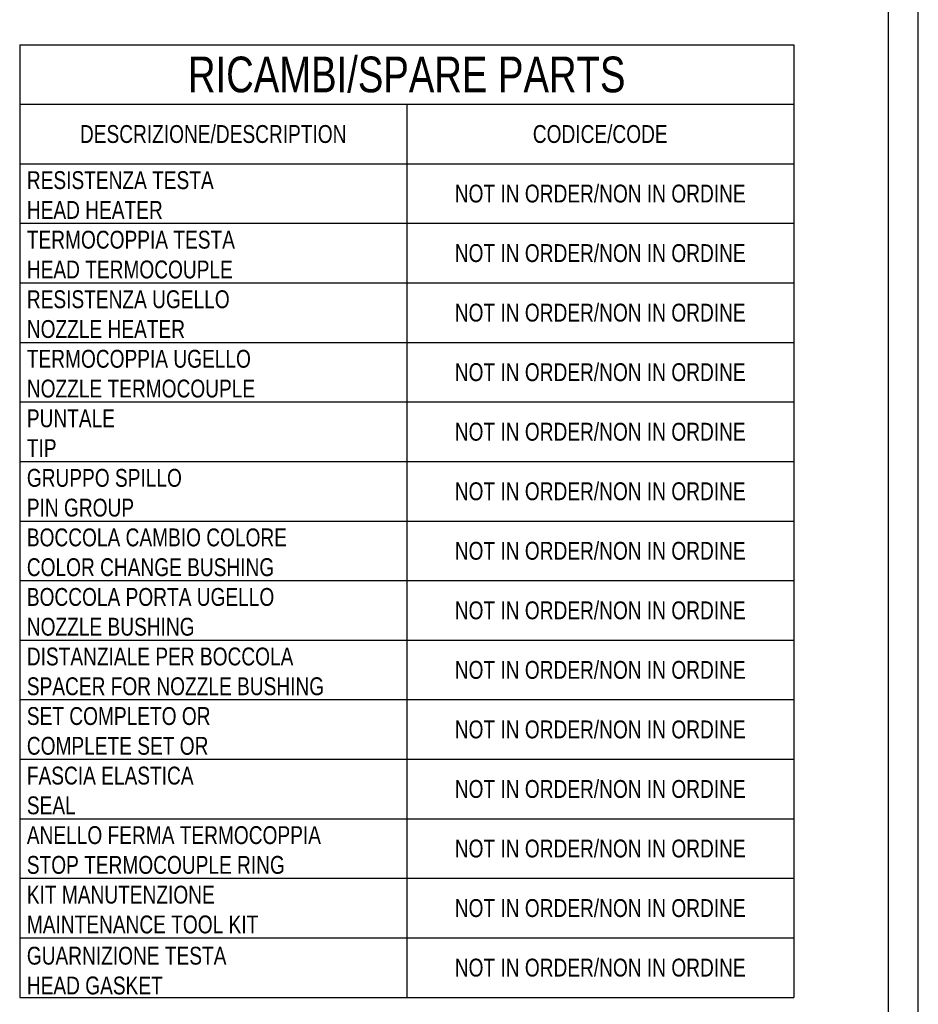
# Model space of a CAD drawing. Extents: x 0 to 1189, y 0 to 841.
# Tile 64 of 76: x 1038 to 1189, y 84 to 250. Entities that reach past the tile are written whole.
import ezdxf

# ---------------------------------------------------------------- set-up
doc = ezdxf.new("R2010")
doc.units = 0
doc.header["$LTSCALE"] = 65.395
doc.layers.get('0').update_dxf_attribs({"linetype": 'CONTINUOUS'})
doc.layers.add('TABLE_BL4', color=7, linetype='CONTINUOUS')
doc.styles.get("Standard").update_dxf_attribs({"font": 'txt', "width": 0.8})

# ---------------------------------------------------------------- blocks, each defined once
blk = doc.blocks.new('A0_BL15', base_point=(594.5, 420.5))
at = {"color": 7, "linetype": 'CONTINUOUS'}
for p, q in [((1189, 0), (1189, 841)), ((1184, 5), (1184, 836))]:
    blk.add_line(p, q, dxfattribs=at)
blk = doc.blocks.new('TABLE_BL4', base_point=(1103.08, 165.6))
at = {"layer": 'TABLE_BL4', "color": 2, "linetype": 'CONTINUOUS'}
for p, q in [((1038.08, 245.6), (1168.08, 245.6)), ((1038.08, 245.6), (1038.08, 85.6)), ((1168.08, 245.6), (1168.08, 85.6)), ((1038.08, 235.6), (1168.08, 235.6)), ((1103.08, 235.6), (1103.08, 85.6)), ((1038.08, 225.6), (1168.08, 225.6)), ((1038.08, 215.6), (1168.08, 215.6)), ((1038.08, 205.6), (1168.08, 205.6)), ((1038.08, 195.6), (1168.08, 195.6)), ((1038.08, 185.6), (1168.08, 185.6)), ((1038.08, 175.6), (1168.08, 175.6)), ((1038.08, 165.6), (1168.08, 165.6)), ((1038.08, 155.6), (1168.08, 155.6)), ((1038.08, 145.6), (1168.08, 145.6)), ((1038.08, 135.6), (1168.08, 135.6)), ((1038.08, 125.6), (1168.08, 125.6)), ((1038.08, 115.6), (1168.08, 115.6)), ((1038.08, 105.6), (1168.08, 105.6)), ((1038.08, 95.6), (1168.08, 95.6)), ((1038.08, 85.6), (1168.08, 85.6))]:
    blk.add_line(p, q, dxfattribs=at)
for s, insert, char_height, width, attachment_point in [('RICAMBI/SPARE PARTS', (1103.08, 243.6), 6, 136.2857, 2), ('DESCRIZIONE/DESCRIPTION', (1070.58, 232.1), 3, 80.3571, 2), ('CODICE/CODE', (1135.58, 232.1), 3, 40.0714, 2), ('RESISTENZA TESTA\\PHEAD HEATER', (1039.28, 224.35), 3, 57.4286, 1), ('NOT IN ORDER/NON IN ORDINE', (1135.58, 222.1), 3, 91.5, 2), ('TERMOCOPPIA TESTA\\PHEAD TERMOCOUPLE', (1039.28, 214.35), 3, 61.8214, 1), ('NOT IN ORDER/NON IN ORDINE', (1135.58, 212.1), 3, 91.5, 2), ('RESISTENZA UGELLO\\PNOZZLE HEATER', (1039.28, 204.35), 3, 58.7143, 1), ('NOT IN ORDER/NON IN ORDINE', (1135.58, 202.1), 3, 91.5, 2), ('TERMOCOPPIA UGELLO\\PNOZZLE TERMOCOUPLE', (1039.28, 194.35), 3, 63.1071, 1), ('NOT IN ORDER/NON IN ORDINE', (1135.58, 192.1), 3, 91.5, 2), ('PUNTALE\\PTIP ', (1039.28, 184.35), 3, 25.2857, 1), ('NOT IN ORDER/NON IN ORDINE', (1135.58, 182.1), 3, 91.5, 2), ('GRUPPO SPILLO\\PPIN GROUP', (1039.28, 174.35), 3, 44.8929, 1), ('NOT IN ORDER/NON IN ORDINE', (1135.58, 172.1), 3, 91.5, 2), ('BOCCOLA CAMBIO COLORE\\PCOLOR CHANGE BUSHING ', (1039.28, 164.35), 3, 74.6786, 1), ('NOT IN ORDER/NON IN ORDINE', (1135.58, 162.1), 3, 91.5, 2), ('BOCCOLA PORTA UGELLO\\PNOZZLE BUSHING', (1039.28, 154.35), 3, 70.7143, 1), ('NOT IN ORDER/NON IN ORDINE', (1135.58, 152.1), 3, 91.5, 2), ('DISTANZIALE PER BOCCOLA\\PSPACER FOR NOZZLE BUSHING', (1039.28, 144.35), 3, 86.6786, 1), ('NOT IN ORDER/NON IN ORDINE', (1135.58, 142.1), 3, 91.5, 2), ('SET COMPLETO OR\\PCOMPLETE SET OR', (1039.28, 134.35), 3, 53.7857, 1), ('NOT IN ORDER/NON IN ORDINE', (1135.58, 132.1), 3, 91.5, 2), ('FASCIA ELASTICA\\PSEAL', (1039.28, 124.35), 3, 53.3571, 1), ('NOT IN ORDER/NON IN ORDINE', (1135.58, 122.1), 3, 91.5, 2), ('ANELLO FERMA TERMOCOPPIA\\PSTOP TERMOCOUPLE RING', (1039.28, 114.35), 3, 84.6429, 1), ('NOT IN ORDER/NON IN ORDINE', (1135.58, 112.1), 3, 91.5, 2), ('KIT MANUTENZIONE\\PMAINTENANCE TOOL KIT', (1039.28, 104.35), 3, 70.2857, 1), ('NOT IN ORDER/NON IN ORDINE', (1135.58, 102.1), 3, 91.5, 2), ('GUARNIZIONE TESTA\\PHEAD GASKET', (1039.28, 94.1), 3, 60.3214, 1), ('NOT IN ORDER/NON IN ORDINE', (1135.58, 92.1), 3, 91.5, 2)]:
    blk.add_mtext(s, dxfattribs=dict(at, insert=insert, char_height=char_height, width=width, attachment_point=attachment_point))

msp = doc.modelspace()

# ---------------------------------------------------------------- linework, layer by layer
at = {"color": 7, "linetype": 'CONTINUOUS'}
msp.add_line((1189, 0), (1189, 841), dxfattribs=at)

# ---------------------------------------------------------------- block references
at = {"color": 2, "linetype": 'CONTINUOUS'}
msp.add_blockref('A0_BL15', (594.5, 420.5), dxfattribs=at)
at = {"layer": 'TABLE_BL4'}
msp.add_blockref('TABLE_BL4', (1103.078, 165.596), dxfattribs=at)

doc.saveas('drawing.dxf')
